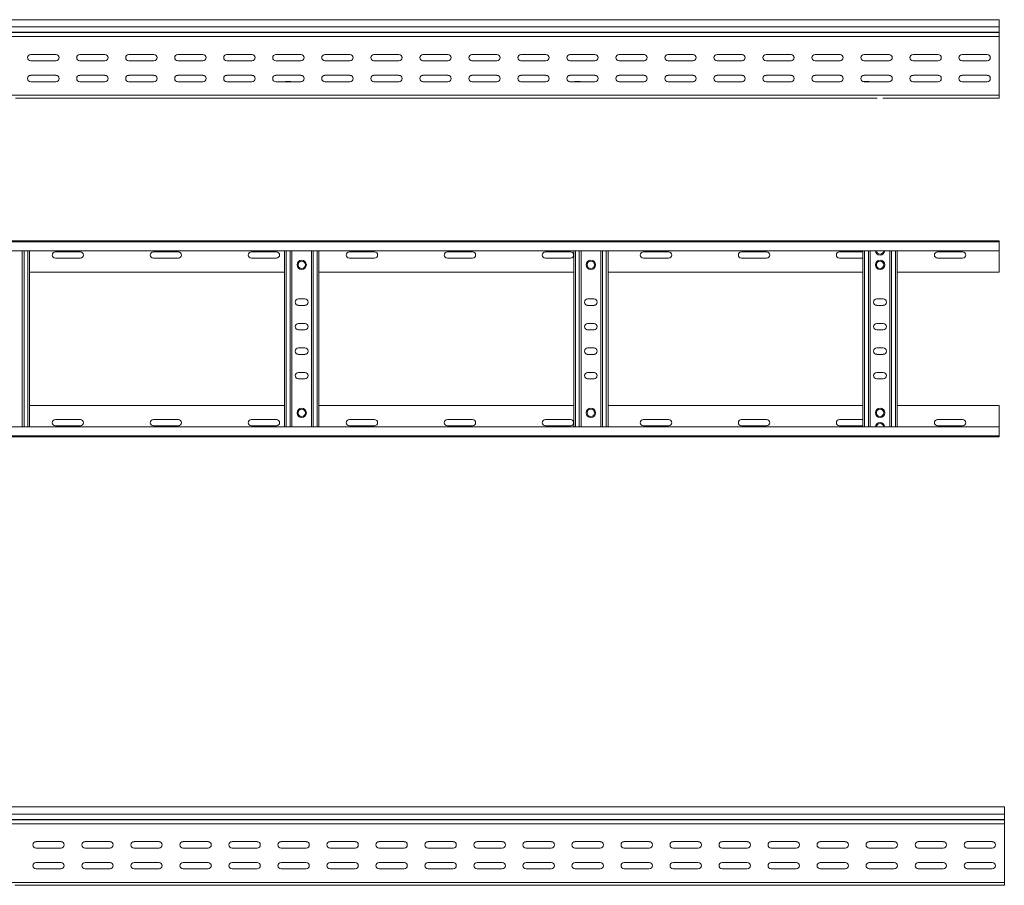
# Model space of a CAD drawing. Header units: millimetres. Extents: x -587 to 3585, y -4791 to -106.
# Tile 12 of 12: x 2581 to 3585, y -988 to -106. Entities that reach past the tile are written whole.
import ezdxf

# ---------------------------------------------------------------- set-up
doc = ezdxf.new("R2010")
doc.units = ezdxf.units.MM

msp = doc.modelspace()

# ---------------------------------------------------------------- linework, layer by layer
at = {"color": 7, "linetype": 'Continuous', "lineweight": 15}
for p, q in [((3580, -105.6), (633, -105.6)), ((3580, -113), (3580, -105.6)), ((633, -113), (3580, -113)), ((633, -118.3), (3580, -118.3)), ((633, -118.7), (3580, -118.7)), ((3580, -118.3), (3580, -113)), ((3580, -118.3), (3580, -118.7)), ((3580, -122.8), (3580, -118.7)), ((632.9, -122.8), (3580, -122.8)), ((3580, -122.8), (3580, -182.6)), ((2592.2, -141.1), (2617.7, -141.1)), ((2617.7, -147.6), (2592.2, -147.6)), ((2642.2, -141.1), (2667.7, -141.1)), ((2667.7, -147.6), (2642.2, -147.6)), ((2692.2, -141.1), (2717.7, -141.1)), ((2717.7, -147.6), (2692.2, -147.6)), ((2742.2, -141.1), (2767.7, -141.1)), ((2767.7, -147.6), (2742.2, -147.6)), ((2792.2, -141.1), (2817.7, -141.1)), ((2817.7, -147.6), (2792.2, -147.6)), ((2842.2, -141.1), (2867.7, -141.1)), ((2867.7, -147.6), (2842.2, -147.6)), ((2892.2, -141.1), (2917.7, -141.1)), ((2917.7, -147.6), (2892.2, -147.6)), ((2942.2, -141.1), (2967.7, -141.1)), ((2967.7, -147.6), (2942.2, -147.6)), ((2992.2, -141.1), (3017.7, -141.1)), ((3017.7, -147.6), (2992.2, -147.6)), ((3042.2, -141.1), (3067.7, -141.1)), ((3067.7, -147.6), (3042.2, -147.6)), ((3092.2, -141.1), (3117.7, -141.1)), ((3117.7, -147.6), (3092.2, -147.6)), ((3142.2, -141.1), (3167.7, -141.1)), ((3167.7, -147.6), (3142.2, -147.6)), ((3192.2, -141.1), (3217.7, -141.1)), ((3217.7, -147.6), (3192.2, -147.6)), ((3242.2, -141.1), (3267.7, -141.1)), ((3267.7, -147.6), (3242.2, -147.6)), ((3292.2, -141.1), (3317.7, -141.1)), ((3317.7, -147.6), (3292.2, -147.6)), ((3342.2, -141.1), (3367.7, -141.1)), ((3367.7, -147.6), (3342.2, -147.6)), ((3392.2, -141.1), (3417.7, -141.1)), ((3417.7, -147.6), (3392.2, -147.6)), ((3442.2, -141.1), (3467.7, -141.1)), ((3467.7, -147.6), (3442.2, -147.6)), ((3492.2, -141.1), (3517.7, -141.1)), ((3517.7, -147.6), (3492.2, -147.6)), ((3542.2, -141.1), (3567.7, -141.1)), ((3567.7, -147.6), (3542.2, -147.6)), ((2592.2, -162.3), (2617.7, -162.3)), ((2617.7, -168.8), (2592.2, -168.8)), ((2642.2, -162.3), (2667.7, -162.3)), ((2667.7, -168.8), (2642.2, -168.8)), ((2692.2, -162.3), (2717.7, -162.3)), ((2717.7, -168.8), (2692.2, -168.8)), ((2742.2, -162.3), (2767.7, -162.3)), ((2767.7, -168.8), (2742.2, -168.8)), ((2792.2, -162.3), (2817.7, -162.3)), ((2817.7, -168.8), (2792.2, -168.8)), ((2842.2, -162.3), (2867.7, -162.3)), ((2867.7, -168.8), (2842.2, -168.8)), ((2852.8, -168.6), (2856.7, -168.6)), ((2892.2, -162.3), (2917.7, -162.3)), ((2917.7, -168.8), (2892.2, -168.8)), ((2942.2, -162.3), (2967.7, -162.3)), ((2967.7, -168.8), (2942.2, -168.8)), ((2992.2, -162.3), (3017.7, -162.3)), ((3017.7, -168.8), (2992.2, -168.8)), ((3042.2, -162.3), (3067.7, -162.3)), ((3067.7, -168.8), (3042.2, -168.8)), ((3092.2, -162.3), (3117.7, -162.3)), ((3117.7, -168.8), (3092.2, -168.8)), ((3142.2, -162.3), (3167.7, -162.3)), ((3167.7, -168.8), (3142.2, -168.8)), ((3147.8, -168.6), (3151.7, -168.6)), ((3192.2, -162.3), (3217.7, -162.3)), ((3217.7, -168.8), (3192.2, -168.8)), ((3242.2, -162.3), (3267.7, -162.3)), ((3267.7, -168.8), (3242.2, -168.8)), ((3292.2, -162.3), (3317.7, -162.3)), ((3317.7, -168.8), (3292.2, -168.8)), ((3342.2, -162.3), (3367.7, -162.3)), ((3367.7, -168.8), (3342.2, -168.8)), ((3392.2, -162.3), (3417.7, -162.3)), ((3417.7, -168.8), (3392.2, -168.8)), ((3442.2, -162.3), (3467.7, -162.3)), ((3467.7, -168.8), (3442.2, -168.8)), ((3442.8, -168.6), (3446.7, -168.6)), ((3492.2, -162.3), (3517.7, -162.3)), ((3517.7, -168.8), (3492.2, -168.8)), ((3542.2, -162.3), (3567.7, -162.3)), ((3567.7, -168.8), (3542.2, -168.8)), ((633, -182.6), (3580, -182.6)), ((2576.4, -185.6), (3455.5, -185.6)), ((3461.4, -185.6), (3580, -185.6)), ((3580, -185.6), (3580, -182.6)), ((632.9, -331.1), (3580, -331.1)), ((3580, -331.1), (3580, -332.3)), ((3580, -332.3), (633, -332.3)), ((633, -341.4), (3580, -341.4)), ((2583.5, -520.9), (2583.5, -341.4)), ((2591, -520.9), (2591, -341.4)), ((2851, -520.9), (2851, -341.4)), ((2858.5, -520.9), (2858.5, -341.4)), ((2878.5, -520.9), (2878.5, -341.4)), ((2886, -520.9), (2886, -341.4)), ((3146, -520.9), (3146, -341.4)), ((3153.5, -520.9), (3153.5, -341.4)), ((3173.5, -520.9), (3173.5, -341.4)), ((3181, -520.9), (3181, -341.4)), ((3441, -520.9), (3441, -341.4)), ((3448.5, -520.9), (3448.5, -341.4)), ((3468.5, -520.9), (3468.5, -341.4)), ((3476, -520.9), (3476, -341.4)), ((3580, -332.3), (3580, -341.4)), ((3580, -341.4), (3580, -363.1)), ((2642.7, -342.4), (2617.2, -342.4)), ((2617.2, -348.9), (2642.7, -348.9)), ((2742.7, -342.4), (2717.2, -342.4)), ((2717.2, -348.9), (2742.7, -348.9)), ((2842.7, -342.4), (2817.2, -342.4)), ((2817.2, -348.9), (2842.7, -348.9)), ((2942.7, -342.4), (2917.2, -342.4)), ((2917.2, -348.9), (2942.7, -348.9)), ((3042.7, -342.4), (3017.2, -342.4)), ((3017.2, -348.9), (3042.7, -348.9)), ((3142.7, -342.4), (3117.2, -342.4)), ((3117.2, -348.9), (3142.7, -348.9)), ((3242.7, -342.4), (3217.2, -342.4)), ((3217.2, -348.9), (3242.7, -348.9)), ((3342.7, -342.4), (3317.2, -342.4)), ((3317.2, -348.9), (3342.7, -348.9)), ((3441, -342.4), (3417.2, -342.4)), ((3417.2, -348.9), (3441, -348.9)), ((3542.7, -342.4), (3517.2, -342.4)), ((3517.2, -348.9), (3542.7, -348.9)), ((2591, -363.1), (2851, -363.1)), ((2886, -363.1), (3146, -363.1)), ((3181, -363.1), (3441, -363.1)), ((3476, -363.1), (3580, -363.1)), ((2871.7, -390.4), (2865.2, -390.4)), ((3166.7, -390.4), (3160.2, -390.4)), ((3461.7, -390.4), (3455.2, -390.4)), ((2865.2, -396.9), (2871.7, -396.9)), ((3160.2, -396.9), (3166.7, -396.9)), ((3455.2, -396.9), (3461.7, -396.9)), ((2871.7, -415.4), (2865.2, -415.4)), ((3166.7, -415.4), (3160.2, -415.4)), ((3461.7, -415.4), (3455.2, -415.4)), ((2865.2, -421.9), (2871.7, -421.9)), ((3160.2, -421.9), (3166.7, -421.9)), ((3455.2, -421.9), (3461.7, -421.9)), ((2871.7, -440.4), (2865.2, -440.4)), ((3166.7, -440.4), (3160.2, -440.4)), ((3461.7, -440.4), (3455.2, -440.4)), ((2865.2, -446.9), (2871.7, -446.9)), ((3160.2, -446.9), (3166.7, -446.9)), ((3455.2, -446.9), (3461.7, -446.9)), ((2871.7, -465.4), (2865.2, -465.4)), ((2865.2, -471.9), (2871.7, -471.9)), ((3166.7, -465.4), (3160.2, -465.4)), ((3160.2, -471.9), (3166.7, -471.9)), ((3461.7, -465.4), (3455.2, -465.4)), ((3455.2, -471.9), (3461.7, -471.9)), ((2591, -499.1), (2851, -499.1)), ((2886, -499.1), (3146, -499.1)), ((3181, -499.1), (3441, -499.1)), ((3476, -499.1), (3580, -499.1)), ((3580, -520.9), (3580, -499.1)), ((3580, -520.9), (633, -520.9)), ((2617.2, -513.4), (2642.7, -513.4)), ((2642.7, -519.9), (2617.2, -519.9)), ((2717.2, -513.4), (2742.7, -513.4)), ((2742.7, -519.9), (2717.2, -519.9)), ((2817.2, -513.4), (2842.7, -513.4)), ((2842.7, -519.9), (2817.2, -519.9)), ((2917.2, -513.4), (2942.7, -513.4)), ((2942.7, -519.9), (2917.2, -519.9)), ((3017.2, -513.4), (3042.7, -513.4)), ((3042.7, -519.9), (3017.2, -519.9)), ((3117.2, -513.4), (3142.7, -513.4)), ((3142.7, -519.9), (3117.2, -519.9)), ((3217.2, -513.4), (3242.7, -513.4)), ((3242.7, -519.9), (3217.2, -519.9)), ((3317.2, -513.4), (3342.7, -513.4)), ((3342.7, -519.9), (3317.2, -519.9)), ((3417.2, -513.4), (3441, -513.4)), ((3441, -519.9), (3417.2, -519.9)), ((3517.2, -513.4), (3542.7, -513.4)), ((3542.7, -519.9), (3517.2, -519.9)), ((3580, -530), (3580, -520.9)), ((632.9, -531.1), (3580, -531.1)), ((633, -530), (3580, -530)), ((3580, -531.1), (3580, -530)), ((3585.3, -908.4), (638.3, -908.4)), ((3585.3, -915.9), (3585.3, -908.4)), ((638.3, -915.9), (3585.3, -915.9)), ((638.3, -921.2), (3585.3, -921.2)), ((638.3, -921.5), (3585.3, -921.5)), ((3585.3, -921.2), (3585.3, -915.9)), ((3585.3, -921.2), (3585.3, -921.5)), ((3585.3, -925.7), (3585.3, -921.5)), ((638.2, -925.7), (3585.3, -925.7)), ((3585.3, -925.7), (3585.3, -985.4)), ((2597.5, -943.9), (2623, -943.9)), ((2647.5, -943.9), (2673, -943.9)), ((2697.5, -943.9), (2723, -943.9)), ((2747.5, -943.9), (2773, -943.9)), ((2797.5, -943.9), (2823, -943.9)), ((2847.5, -943.9), (2873, -943.9)), ((2897.5, -943.9), (2923, -943.9)), ((2947.5, -943.9), (2973, -943.9)), ((2997.5, -943.9), (3023, -943.9)), ((3047.5, -943.9), (3073, -943.9)), ((3097.5, -943.9), (3123, -943.9)), ((3147.5, -943.9), (3173, -943.9)), ((3197.5, -943.9), (3223, -943.9)), ((3247.5, -943.9), (3273, -943.9)), ((3297.5, -943.9), (3323, -943.9)), ((3347.5, -943.9), (3373, -943.9)), ((3397.5, -943.9), (3423, -943.9)), ((3447.5, -943.9), (3473, -943.9)), ((3497.5, -943.9), (3523, -943.9)), ((3547.5, -943.9), (3573, -943.9)), ((2623, -950.4), (2597.5, -950.4)), ((2673, -950.4), (2647.5, -950.4)), ((2723, -950.4), (2697.5, -950.4)), ((2773, -950.4), (2747.5, -950.4)), ((2823, -950.4), (2797.5, -950.4)), ((2873, -950.4), (2847.5, -950.4)), ((2923, -950.4), (2897.5, -950.4)), ((2973, -950.4), (2947.5, -950.4)), ((3023, -950.4), (2997.5, -950.4)), ((3073, -950.4), (3047.5, -950.4)), ((3123, -950.4), (3097.5, -950.4)), ((3173, -950.4), (3147.5, -950.4)), ((3223, -950.4), (3197.5, -950.4)), ((3273, -950.4), (3247.5, -950.4)), ((3323, -950.4), (3297.5, -950.4)), ((3373, -950.4), (3347.5, -950.4)), ((3423, -950.4), (3397.5, -950.4)), ((3473, -950.4), (3447.5, -950.4)), ((3523, -950.4), (3497.5, -950.4)), ((3573, -950.4), (3547.5, -950.4)), ((2597.5, -965.2), (2623, -965.2)), ((2623, -971.7), (2597.5, -971.7)), ((2647.5, -965.2), (2673, -965.2)), ((2673, -971.7), (2647.5, -971.7)), ((2697.5, -965.2), (2723, -965.2)), ((2723, -971.7), (2697.5, -971.7)), ((2747.5, -965.2), (2773, -965.2)), ((2773, -971.7), (2747.5, -971.7)), ((2797.5, -965.2), (2823, -965.2)), ((2823, -971.7), (2797.5, -971.7)), ((2847.5, -965.2), (2873, -965.2)), ((2873, -971.7), (2847.5, -971.7)), ((2858.1, -971.5), (2862, -971.5)), ((2897.5, -965.2), (2923, -965.2)), ((2923, -971.7), (2897.5, -971.7)), ((2947.5, -965.2), (2973, -965.2)), ((2973, -971.7), (2947.5, -971.7)), ((2997.5, -965.2), (3023, -965.2)), ((3023, -971.7), (2997.5, -971.7)), ((3047.5, -965.2), (3073, -965.2)), ((3073, -971.7), (3047.5, -971.7)), ((3097.5, -965.2), (3123, -965.2)), ((3123, -971.7), (3097.5, -971.7)), ((3147.5, -965.2), (3173, -965.2)), ((3173, -971.7), (3147.5, -971.7)), ((3153.1, -971.5), (3157, -971.5)), ((3197.5, -965.2), (3223, -965.2)), ((3223, -971.7), (3197.5, -971.7)), ((3247.5, -965.2), (3273, -965.2)), ((3273, -971.7), (3247.5, -971.7)), ((3297.5, -965.2), (3323, -965.2)), ((3323, -971.7), (3297.5, -971.7)), ((3347.5, -965.2), (3373, -965.2)), ((3373, -971.7), (3347.5, -971.7)), ((3397.5, -965.2), (3423, -965.2)), ((3423, -971.7), (3397.5, -971.7)), ((3447.5, -965.2), (3473, -965.2)), ((3473, -971.7), (3447.5, -971.7)), ((3448.1, -971.5), (3452, -971.5)), ((3497.5, -965.2), (3523, -965.2)), ((3523, -971.7), (3497.5, -971.7)), ((3547.5, -965.2), (3573, -965.2)), ((3573, -971.7), (3547.5, -971.7)), ((638.3, -985.4), (3585.3, -985.4)), ((2575.8, -988.4), (2581.7, -988.4)), ((2581.7, -988.4), (3460.8, -988.4)), ((3460.8, -988.4), (3466.7, -988.4)), ((3466.7, -988.4), (3585.3, -988.4)), ((3585.3, -988.4), (3585.3, -985.4))]:
    msp.add_line(p, q, dxfattribs=at)
at = {"color": 8, "linetype": 'Continuous', "lineweight": 15}
for p, q in [((2852.8, -168.6), (2852.8, -168.8)), ((2856.7, -168.8), (2856.7, -168.6)), ((3147.8, -168.6), (3147.8, -168.8)), ((3151.7, -168.8), (3151.7, -168.6)), ((3442.8, -168.6), (3442.8, -168.8)), ((3446.7, -168.8), (3446.7, -168.6)), ((2585.3, -520.9), (2585.3, -341.4)), ((2589.2, -520.9), (2589.2, -341.4)), ((2852.8, -520.9), (2852.8, -341.4)), ((2856.7, -520.9), (2856.7, -341.4)), ((2880.3, -520.9), (2880.3, -341.4)), ((2884.2, -520.9), (2884.2, -341.4)), ((3147.8, -520.9), (3147.8, -341.4)), ((3151.7, -520.9), (3151.7, -341.4)), ((3175.3, -520.9), (3175.3, -341.4)), ((3179.2, -520.9), (3179.2, -341.4)), ((3442.8, -520.9), (3442.8, -341.4)), ((3446.7, -520.9), (3446.7, -341.4)), ((3470.3, -520.9), (3470.3, -341.4)), ((3474.2, -520.9), (3474.2, -341.4)), ((2858.1, -971.5), (2858.1, -971.7)), ((2862, -971.7), (2862, -971.5)), ((3153.1, -971.5), (3153.1, -971.7)), ((3157, -971.7), (3157, -971.5)), ((3448.1, -971.5), (3448.1, -971.7)), ((3452, -971.7), (3452, -971.5))]:
    msp.add_line(p, q, dxfattribs=at)
at = {"color": 7, "linetype": 'Continuous', "lineweight": 15}
for centre, radius in [((2868.5, -355.6), 4.75), ((3163.5, -355.6), 4.75), ((3458.5, -355.6), 4.75), ((2868.5, -355.6), 3.75), ((3163.5, -355.6), 3.75), ((3458.5, -355.6), 3.75), ((2868.5, -506.6), 4.75), ((3163.5, -506.6), 4.75), ((3458.5, -506.6), 4.75), ((2868.5, -506.6), 3.75), ((3163.5, -506.6), 3.75), ((3458.5, -506.6), 3.75)]:
    msp.add_circle(centre, radius, dxfattribs=at)
for centre, radius, start, end in [((2592.2, -144.3), 3.25, 90, 270), ((2617.7, -144.3), 3.25, 270, 90), ((2642.2, -144.3), 3.25, 90, 270), ((2667.7, -144.3), 3.25, 270, 90), ((2692.2, -144.3), 3.25, 90, 270), ((2717.7, -144.3), 3.25, 270, 90), ((2742.2, -144.3), 3.25, 90, 270), ((2767.7, -144.3), 3.25, 270, 90), ((2792.2, -144.3), 3.25, 90, 270), ((2817.7, -144.3), 3.25, 270, 90), ((2842.2, -144.3), 3.25, 90, 270), ((2867.7, -144.3), 3.25, 270, 90), ((2892.2, -144.3), 3.25, 90, 270), ((2917.7, -144.3), 3.25, 270, 90), ((2942.2, -144.3), 3.25, 90, 270), ((2967.7, -144.3), 3.25, 270, 90), ((2992.2, -144.3), 3.25, 90, 270), ((3017.7, -144.3), 3.25, 270, 90), ((3042.2, -144.3), 3.25, 90, 270), ((3067.7, -144.3), 3.25, 270, 90), ((3092.2, -144.3), 3.25, 90, 270), ((3117.7, -144.3), 3.25, 270, 90), ((3142.2, -144.3), 3.25, 90, 270), ((3167.7, -144.3), 3.25, 270, 90), ((3192.2, -144.3), 3.25, 90, 270), ((3217.7, -144.3), 3.25, 270, 90), ((3242.2, -144.3), 3.25, 90, 270), ((3267.7, -144.3), 3.25, 270, 90), ((3292.2, -144.3), 3.25, 90, 270), ((3317.7, -144.3), 3.25, 270, 90), ((3342.2, -144.3), 3.25, 90, 270), ((3367.7, -144.3), 3.25, 270, 90), ((3392.2, -144.3), 3.25, 90, 270), ((3417.7, -144.3), 3.25, 270, 90), ((3442.2, -144.3), 3.25, 90, 270), ((3467.7, -144.3), 3.25, 270, 90), ((3492.2, -144.3), 3.25, 90, 270), ((3517.7, -144.3), 3.25, 270, 90), ((3542.2, -144.3), 3.25, 90, 270), ((3567.7, -144.3), 3.25, 270, 90), ((2592.2, -165.6), 3.25, 90, 270), ((2617.7, -165.6), 3.25, 270, 90), ((2642.2, -165.6), 3.25, 90, 270), ((2667.7, -165.6), 3.25, 270, 90), ((2692.2, -165.6), 3.25, 90, 270), ((2717.7, -165.6), 3.25, 270, 90), ((2742.2, -165.6), 3.25, 90, 270), ((2767.7, -165.6), 3.25, 270, 90), ((2792.2, -165.6), 3.25, 90, 270), ((2817.7, -165.6), 3.25, 270, 90), ((2842.2, -165.6), 3.25, 90, 270), ((2852.8, -170.4), 1.8, 90, 116.5628), ((2856.7, -170.4), 1.8, 63.4372, 90), ((2867.7, -165.6), 3.25, 270, 90), ((2892.2, -165.6), 3.25, 90, 270), ((2917.7, -165.6), 3.25, 270, 90), ((2942.2, -165.6), 3.25, 90, 270), ((2967.7, -165.6), 3.25, 270, 90), ((2992.2, -165.6), 3.25, 90, 270), ((3017.7, -165.6), 3.25, 270, 90), ((3042.2, -165.6), 3.25, 90, 270), ((3067.7, -165.6), 3.25, 270, 90), ((3092.2, -165.6), 3.25, 90, 270), ((3117.7, -165.6), 3.25, 270, 90), ((3142.2, -165.6), 3.25, 90, 270), ((3147.8, -170.4), 1.8, 90, 116.5628), ((3151.7, -170.4), 1.8, 63.4372, 90), ((3167.7, -165.6), 3.25, 270, 90), ((3192.2, -165.6), 3.25, 90, 270), ((3217.7, -165.6), 3.25, 270, 90), ((3242.2, -165.6), 3.25, 90, 270), ((3267.7, -165.6), 3.25, 270, 90), ((3292.2, -165.6), 3.25, 90, 270), ((3317.7, -165.6), 3.25, 270, 90), ((3342.2, -165.6), 3.25, 90, 270), ((3367.7, -165.6), 3.25, 270, 90), ((3392.2, -165.6), 3.25, 90, 270), ((3417.7, -165.6), 3.25, 270, 90), ((3442.2, -165.6), 3.25, 90, 270), ((3442.8, -170.4), 1.8, 90, 115.9384), ((3446.7, -170.4), 1.8, 63.4372, 90), ((3467.7, -165.6), 3.25, 270, 90), ((3492.2, -165.6), 3.25, 90, 270), ((3517.7, -165.6), 3.25, 270, 90), ((3542.2, -165.6), 3.25, 90, 270), ((3567.7, -165.6), 3.25, 270, 90), ((3458.5, -341), 4.75, 183.9233, 356.0767), ((2617.2, -345.6), 3.25, 90, 270), ((2642.7, -345.6), 3.25, 270, 90), ((2717.2, -345.6), 3.25, 90, 270), ((2742.7, -345.6), 3.25, 270, 90), ((2817.2, -345.6), 3.25, 90, 270), ((2842.7, -345.6), 3.25, 270, 90), ((2917.2, -345.6), 3.25, 90, 270), ((2942.7, -345.6), 3.25, 270, 90), ((3017.2, -345.6), 3.25, 90, 270), ((3042.7, -345.6), 3.25, 270, 90), ((3117.2, -345.6), 3.25, 90, 270), ((3142.7, -345.6), 3.25, 270, 90), ((3217.2, -345.6), 3.25, 90, 270), ((3242.7, -345.6), 3.25, 270, 90), ((3317.2, -345.6), 3.25, 90, 270), ((3342.7, -345.6), 3.25, 270, 90), ((3417.2, -345.6), 3.25, 90, 270), ((3517.2, -345.6), 3.25, 90, 270), ((3542.7, -345.6), 3.25, 270, 90), ((2865.2, -393.6), 3.25, 90, 270), ((2871.7, -393.6), 3.25, 270, 90), ((3160.2, -393.6), 3.25, 90, 270), ((3166.7, -393.6), 3.25, 270, 90), ((3455.2, -393.6), 3.25, 90, 270), ((3461.7, -393.6), 3.25, 270, 90), ((2865.2, -418.6), 3.25, 90, 270), ((2871.7, -418.6), 3.25, 270, 90), ((3160.2, -418.6), 3.25, 90, 270), ((3166.7, -418.6), 3.25, 270, 90), ((3455.2, -418.6), 3.25, 90, 270), ((3461.7, -418.6), 3.25, 270, 90), ((2865.2, -443.6), 3.25, 90, 270), ((2871.7, -443.6), 3.25, 270, 90), ((3160.2, -443.6), 3.25, 90, 270), ((3166.7, -443.6), 3.25, 270, 90), ((3455.2, -443.6), 3.25, 90, 270), ((3461.7, -443.6), 3.25, 270, 90), ((2865.2, -468.6), 3.25, 90, 270), ((2871.7, -468.6), 3.25, 270, 90), ((3160.2, -468.6), 3.25, 90, 270), ((3166.7, -468.6), 3.25, 270, 90), ((3455.2, -468.6), 3.25, 90, 270), ((3461.7, -468.6), 3.25, 270, 90), ((2617.2, -516.6), 3.25, 90, 270), ((2642.7, -516.6), 3.25, 270, 90), ((2717.2, -516.6), 3.25, 90, 270), ((2742.7, -516.6), 3.25, 270, 90), ((2817.2, -516.6), 3.25, 90, 270), ((2842.7, -516.6), 3.25, 270, 90), ((2917.2, -516.6), 3.25, 90, 270), ((2942.7, -516.6), 3.25, 270, 90), ((3017.2, -516.6), 3.25, 90, 270), ((3042.7, -516.6), 3.25, 270, 90), ((3117.2, -516.6), 3.25, 90, 270), ((3142.7, -516.6), 3.25, 270, 90), ((3217.2, -516.6), 3.25, 90, 270), ((3242.7, -516.6), 3.25, 270, 90), ((3317.2, -516.6), 3.25, 90, 270), ((3342.7, -516.6), 3.25, 270, 90), ((3417.2, -516.6), 3.25, 90, 270), ((3458.5, -521.2), 4.75, 3.9233, 176.0767), ((3517.2, -516.6), 3.25, 90, 270), ((3542.7, -516.6), 3.25, 270, 90), ((2597.5, -947.2), 3.25, 90, 270), ((2623, -947.2), 3.25, 270, 90), ((2647.5, -947.2), 3.25, 90, 270), ((2673, -947.2), 3.25, 270, 90), ((2697.5, -947.2), 3.25, 90, 270), ((2723, -947.2), 3.25, 270, 90), ((2747.5, -947.2), 3.25, 90, 270), ((2773, -947.2), 3.25, 270, 90), ((2797.5, -947.2), 3.25, 90, 270), ((2823, -947.2), 3.25, 270, 90), ((2847.5, -947.2), 3.25, 90, 270), ((2873, -947.2), 3.25, 270, 90), ((2897.5, -947.2), 3.25, 90, 270), ((2923, -947.2), 3.25, 270, 90), ((2947.5, -947.2), 3.25, 90, 270), ((2973, -947.2), 3.25, 270, 90), ((2997.5, -947.2), 3.25, 90, 270), ((3023, -947.2), 3.25, 270, 90), ((3047.5, -947.2), 3.25, 90, 270), ((3073, -947.2), 3.25, 270, 90), ((3097.5, -947.2), 3.25, 90, 270), ((3123, -947.2), 3.25, 270, 90), ((3147.5, -947.2), 3.25, 90, 270), ((3173, -947.2), 3.25, 270, 90), ((3197.5, -947.2), 3.25, 90, 270), ((3223, -947.2), 3.25, 270, 90), ((3247.5, -947.2), 3.25, 90, 270), ((3273, -947.2), 3.25, 270, 90), ((3297.5, -947.2), 3.25, 90, 270), ((3323, -947.2), 3.25, 270, 90), ((3347.5, -947.2), 3.25, 90, 270), ((3373, -947.2), 3.25, 270, 90), ((3397.5, -947.2), 3.25, 90, 270), ((3423, -947.2), 3.25, 270, 90), ((3447.5, -947.2), 3.25, 90, 270), ((3473, -947.2), 3.25, 270, 90), ((3497.5, -947.2), 3.25, 90, 270), ((3523, -947.2), 3.25, 270, 90), ((3547.5, -947.2), 3.25, 90, 270), ((3573, -947.2), 3.25, 270, 90), ((2597.5, -968.4), 3.25, 90, 270), ((2623, -968.4), 3.25, 270, 90), ((2647.5, -968.4), 3.25, 90, 270), ((2673, -968.4), 3.25, 270, 90), ((2697.5, -968.4), 3.25, 90, 270), ((2723, -968.4), 3.25, 270, 90), ((2747.5, -968.4), 3.25, 90, 270), ((2773, -968.4), 3.25, 270, 90), ((2797.5, -968.4), 3.25, 90, 270), ((2823, -968.4), 3.25, 270, 90), ((2847.5, -968.4), 3.25, 90, 270), ((2858.1, -973.3), 1.8, 90, 116.5628), ((2862, -973.3), 1.8, 63.4372, 90), ((2873, -968.4), 3.25, 270, 90), ((2897.5, -968.4), 3.25, 90, 270), ((2923, -968.4), 3.25, 270, 90), ((2947.5, -968.4), 3.25, 90, 270), ((2973, -968.4), 3.25, 270, 90), ((2997.5, -968.4), 3.25, 90, 270), ((3023, -968.4), 3.25, 270, 90), ((3047.5, -968.4), 3.25, 90, 270), ((3073, -968.4), 3.25, 270, 90), ((3097.5, -968.4), 3.25, 90, 270), ((3123, -968.4), 3.25, 270, 90), ((3147.5, -968.4), 3.25, 90, 270), ((3153.1, -973.3), 1.8, 90, 116.5628), ((3157, -973.3), 1.8, 63.4372, 90), ((3173, -968.4), 3.25, 270, 90), ((3197.5, -968.4), 3.25, 90, 270), ((3223, -968.4), 3.25, 270, 90), ((3247.5, -968.4), 3.25, 90, 270), ((3273, -968.4), 3.25, 270, 90), ((3297.5, -968.4), 3.25, 90, 270), ((3323, -968.4), 3.25, 270, 90), ((3347.5, -968.4), 3.25, 90, 270), ((3373, -968.4), 3.25, 270, 90), ((3397.5, -968.4), 3.25, 90, 270), ((3423, -968.4), 3.25, 270, 90), ((3447.5, -968.4), 3.25, 90, 270), ((3448.1, -973.3), 1.8, 90, 115.9384), ((3452, -973.3), 1.8, 63.4372, 90), ((3473, -968.4), 3.25, 270, 90), ((3497.5, -968.4), 3.25, 90, 270), ((3523, -968.4), 3.25, 270, 90), ((3547.5, -968.4), 3.25, 90, 270), ((3573, -968.4), 3.25, 270, 90)]:
    msp.add_arc(centre, radius, start, end, dxfattribs=at)
at = {"color": 8, "linetype": 'Continuous', "lineweight": 15}
for centre, start, end in [((3458.5, -341), 184.9719, 355.0281), ((3458.5, -521.2), 4.9719, 175.0281)]:
    msp.add_arc(centre, 3.75, start, end, dxfattribs=at)

doc.saveas('drawing.dxf')
